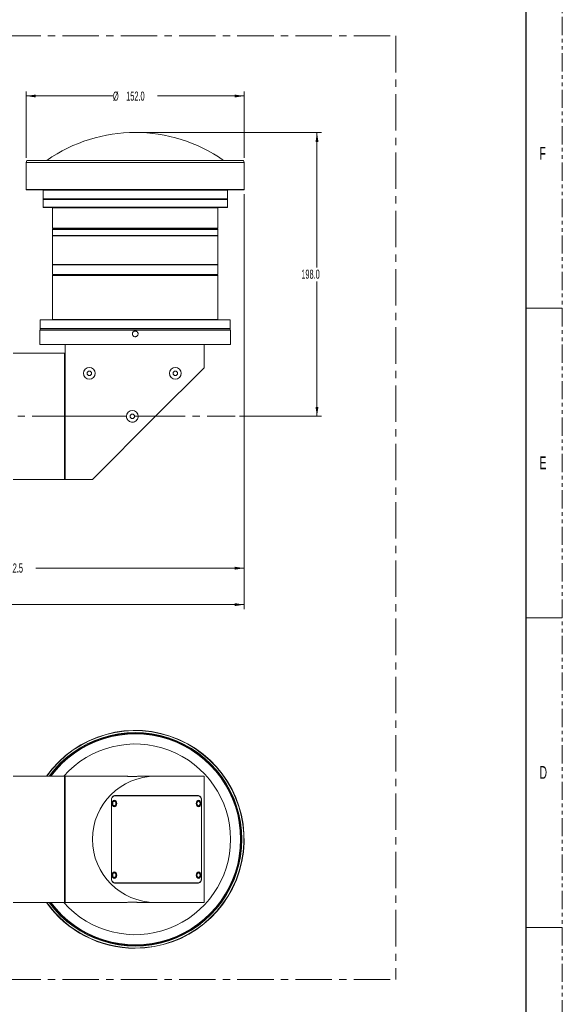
# Model space of a CAD drawing. Header units: millimetres. Extents: x 0 to 1118, y 0 to 864.
# Tile 14 of 20: x 928 to 1118, y 297 to 640. Entities that reach past the tile are written whole.
import ezdxf

# ---------------------------------------------------------------- set-up
doc = ezdxf.new("R2010")
doc.units = ezdxf.units.MM
doc.linetypes.add('CENTERX2', pattern=[20.32, 12.7, -2.54, 2.54, -2.54])
doc.linetypes.add('PHANTOM', pattern=[12.7, 6.35, -1.27, 1.27, -1.27, 1.27, -1.27])
doc.styles.add('SLDTEXTSTYLE0', font='TXT', dxfattribs={"width": 0.6})
doc.styles.add('SLDTEXTSTYLE3', font='TXT', dxfattribs={"width": 0.605})
doc.dimstyles.new('SLDDIMSTYLE0', dxfattribs={"dimtxt": 3.175, "dimasz": 3.302, "dimexe": 0, "dimexo": 0.0625, "dimgap": 0.79375, "dimtad": 0, "dimtih": 1, "dimtoh": 1, "dimdec": 1, "dimlfac": 2, "dimrnd": 1e-09, "dimzin": 12, "dimdsep": 46, "dimtxsty": 'SLDTEXTSTYLE3', "dimsah": 1, "dimcen": 0.09, "dimadec": 0, "dimazin": 3, "dimtfac": 1, "dimtofl": 0, "dimtmove": 0, "dimatfit": 3, "dimfxl": 1, "dimfrac": 2, "dimtolj": 1, "dimtzin": 12, "dimarcsym": 0})
doc.dimstyles.new('SLDDIMSTYLE1', dxfattribs={"dimtxt": 3.175, "dimasz": 3.302, "dimexe": 0, "dimexo": 0.0625, "dimgap": 0.79375, "dimtad": 0, "dimtih": 1, "dimtoh": 1, "dimdec": 1, "dimlfac": 2, "dimrnd": 1e-09, "dimzin": 4, "dimdsep": 46, "dimtxsty": 'SLDTEXTSTYLE3', "dimsah": 1, "dimcen": 0.09, "dimadec": 0, "dimazin": 1, "dimtfac": 1, "dimtofl": 0, "dimtmove": 0, "dimatfit": 3, "dimfxl": 1, "dimfrac": 2, "dimtolj": 1, "dimtzin": 12, "dimarcsym": 0})

# ---------------------------------------------------------------- blocks, each defined once
blk = doc.blocks.new('_D_27')
at = {"color": 7, "linetype": 'Continuous', "lineweight": 0}
for p, q in [((1006.63, 579.56), (1006.63, 447.49)), ((850.38, 460.44), (850.38, 447.49)), ((850.38, 449.09), (923.05, 449.09)), ((1006.63, 449.09), (933.96, 449.09))]:
    blk.add_line(p, q, dxfattribs=at)
for points in [[(850.38, 449.09), (853.68, 448.58), (853.68, 449.6)], [(1006.63, 449.09), (1003.33, 449.6), (1003.33, 448.58)]]:
    blk.add_solid(points, dxfattribs=at)
at = {"color": 7, "linetype": 'Continuous', "lineweight": 0, "insert": (923.05, 450.75), "char_height": 3.175, "attachment_point": 1, "style": 'SLDTEXTSTYLE3'}
blk.add_mtext('312.5', dxfattribs=at)
blk = doc.blocks.new('_D_28')
at = {"color": 7, "linetype": 'Continuous', "lineweight": 0}
for p, q in [((1006.63, 579.56), (1006.63, 434.79)), ((791.78, 486.1), (791.78, 434.79)), ((791.78, 436.39), (893.75, 436.39)), ((1006.63, 436.39), (904.66, 436.39))]:
    blk.add_line(p, q, dxfattribs=at)
for points in [[(791.78, 436.39), (795.08, 435.88), (795.08, 436.9)], [(1006.63, 436.39), (1003.33, 436.9), (1003.33, 435.88)]]:
    blk.add_solid(points, dxfattribs=at)
at = {"color": 7, "linetype": 'Continuous', "lineweight": 0, "insert": (893.75, 438.05), "char_height": 3.175, "attachment_point": 1, "style": 'SLDTEXTSTYLE3'}
blk.add_mtext('429.7', dxfattribs=at)
blk = doc.blocks.new('_D_29')
at = {"color": 7, "linetype": 'Continuous', "lineweight": 0}
for p, q in [((930.63, 592.22), (930.63, 615.36)), ((1006.63, 592.22), (1006.63, 615.36)), ((930.63, 613.76), (960.86, 613.76)), ((1006.63, 613.76), (976.4, 613.76))]:
    blk.add_line(p, q, dxfattribs=at)
for points in [[(930.63, 613.76), (933.93, 613.25), (933.93, 614.26)], [(1006.63, 613.76), (1003.33, 614.26), (1003.33, 613.25)]]:
    blk.add_solid(points, dxfattribs=at)
at = {"color": 7, "linetype": 'Continuous', "lineweight": 0, "char_height": 3.175, "attachment_point": 1, "style": 'SLDTEXTSTYLE3'}
for s, insert in [('%%c', (960.86, 615.3)), ('152.0', (965.48, 615.31))]:
    blk.add_mtext(s, dxfattribs=dict(at, insert=insert))
blk = doc.blocks.new('_D_30')
at = {"color": 7, "linetype": 'Continuous', "lineweight": 0}
for p, q in [((970.23, 601.06), (1033.63, 601.06)), ((1032.03, 601.06), (1032.03, 553.99)), ((1032.03, 502.06), (1032.03, 549.12)), ((1005.05, 502.06), (1033.63, 502.06))]:
    blk.add_line(p, q, dxfattribs=at)
for points in [[(1032.03, 601.06), (1031.52, 597.75), (1032.54, 597.75)], [(1032.03, 502.06), (1032.54, 505.36), (1031.52, 505.36)]]:
    blk.add_solid(points, dxfattribs=at)
at = {"color": 7, "linetype": 'Continuous', "lineweight": 0, "insert": (1026.57, 553.21), "char_height": 3.175, "attachment_point": 1, "style": 'SLDTEXTSTYLE3'}
blk.add_mtext('198.0', dxfattribs=at)

msp = doc.modelspace()

# ---------------------------------------------------------------- linework, layer by layer
at = {"color": 7, "linetype": 'PHANTOM', "lineweight": 0}
msp.add_line((1117.6, 0), (1117.6, 863.6), dxfattribs=at)
at = {"color": 7, "linetype": 'Continuous', "lineweight": 30}
msp.add_line((1104.9, 838.2), (1104.9, 25.4), dxfattribs=at)
at = {"color": 7, "linetype": 'CENTERX2', "lineweight": 0}
for p, q in [((760.396, 634.703), (1059.485, 634.703)), ((1059.485, 634.703), (1059.485, 305.649)), ((790.477, 502.058), (1003.45, 502.058)), ((760.396, 305.649), (1059.485, 305.649))]:
    msp.add_line(p, q, dxfattribs=at)
at = {"color": 7, "linetype": 'Continuous', "lineweight": 15}
for p, q in [((930.877, 591.308), (930.627, 590.621)), ((930.627, 590.621), (930.627, 581.158)), ((930.627, 590.621), (1006.627, 590.621)), ((930.877, 591.308), (968.627, 591.308)), ((968.627, 591.308), (1006.377, 591.308)), ((1006.627, 590.621), (1006.377, 591.308)), ((1006.627, 581.158), (1006.627, 590.621)), ((930.627, 581.158), (930.727, 581.058)), ((930.627, 581.158), (1006.627, 581.158)), ((930.727, 581.058), (1006.527, 581.058)), ((936.477, 580.958), (936.477, 577.908)), ((1000.777, 577.908), (1000.777, 580.958)), ((1006.527, 581.058), (1006.627, 581.158)), ((936.477, 577.908), (936.577, 577.808)), ((936.477, 577.908), (1000.777, 577.908)), ((936.577, 577.808), (936.477, 577.708)), ((936.477, 577.708), (936.477, 575.008)), ((936.477, 577.708), (1000.777, 577.708)), ((936.577, 577.808), (1000.677, 577.808)), ((1000.677, 577.808), (1000.777, 577.908)), ((1000.777, 577.708), (1000.677, 577.808)), ((1000.777, 575.008), (1000.777, 577.708)), ((936.477, 575.008), (936.577, 574.908)), ((936.477, 575.008), (1000.777, 575.008)), ((936.577, 574.908), (1000.677, 574.908)), ((939.902, 574.908), (939.802, 574.808)), ((939.802, 574.808), (939.802, 567.658)), ((939.802, 574.808), (997.452, 574.808)), ((997.452, 574.808), (997.352, 574.908)), ((997.452, 567.658), (997.452, 574.808)), ((1000.677, 574.908), (1000.777, 575.008)), ((939.802, 567.658), (939.902, 567.558)), ((939.802, 567.658), (997.452, 567.658)), ((939.902, 567.358), (939.802, 567.258)), ((939.802, 567.258), (939.802, 565.058)), ((939.802, 567.258), (997.452, 567.258)), ((939.902, 567.558), (997.352, 567.558)), ((939.902, 567.358), (968.627, 567.358)), ((941.627, 567.558), (941.627, 567.358)), ((968.627, 567.358), (997.352, 567.358)), ((995.627, 567.358), (995.627, 567.558)), ((997.352, 567.558), (997.452, 567.658)), ((997.452, 567.258), (997.352, 567.358)), ((997.452, 565.058), (997.452, 567.258)), ((939.802, 565.058), (939.902, 564.958)), ((939.802, 565.058), (997.452, 565.058)), ((939.802, 564.958), (939.802, 554.958)), ((939.802, 564.958), (968.627, 564.958)), ((968.627, 564.958), (997.452, 564.958)), ((997.352, 564.958), (997.452, 565.058)), ((997.452, 554.958), (997.452, 564.958)), ((939.902, 554.958), (939.802, 554.858)), ((939.802, 554.958), (968.627, 554.958)), ((939.802, 554.858), (939.802, 551.558)), ((939.802, 554.858), (997.452, 554.858)), ((968.627, 554.958), (997.452, 554.958)), ((997.452, 554.858), (997.352, 554.958)), ((997.452, 551.558), (997.452, 554.858)), ((939.802, 551.558), (939.902, 551.458)), ((939.802, 551.558), (997.452, 551.558)), ((939.902, 551.258), (939.802, 551.158)), ((939.802, 551.158), (939.802, 535.858)), ((939.802, 551.158), (997.452, 551.158)), ((939.902, 551.458), (997.352, 551.458)), ((939.902, 551.258), (968.627, 551.258)), ((941.627, 551.458), (941.627, 551.258)), ((968.627, 551.258), (997.352, 551.258)), ((995.627, 551.258), (995.627, 551.458)), ((997.352, 551.458), (997.452, 551.558)), ((997.452, 551.158), (997.352, 551.258)), ((997.452, 535.858), (997.452, 551.158)), ((935.577, 535.758), (935.477, 535.658)), ((935.477, 535.658), (935.477, 532.658)), ((935.477, 535.658), (1001.777, 535.658)), ((935.577, 535.758), (968.627, 535.758)), ((968.627, 535.758), (1001.677, 535.758)), ((1001.777, 535.658), (1001.677, 535.758)), ((1001.777, 532.658), (1001.777, 535.658)), ((935.477, 532.658), (935.577, 532.558)), ((935.477, 532.658), (1001.777, 532.658)), ((935.527, 532.558), (935.527, 532.058)), ((935.527, 532.558), (968.627, 532.558)), ((968.627, 532.558), (1001.727, 532.558)), ((1001.677, 532.558), (1001.777, 532.658)), ((1001.727, 532.058), (1001.727, 532.558)), ((935.377, 532.058), (935.377, 531.795)), ((935.377, 532.058), (1001.877, 532.058)), ((935.377, 529.809), (935.377, 527.058)), ((1001.877, 531.795), (1001.877, 532.058)), ((1001.877, 527.058), (1001.877, 529.809)), ((935.377, 527.058), (1001.877, 527.058)), ((944.227, 527.058), (944.227, 502.058)), ((992.627, 518.987), (992.627, 527.058)), ((943.927, 524.058), (926.043, 524.058)), ((944.027, 523.958), (943.927, 524.058)), ((943.927, 524.058), (943.927, 480.058)), ((944.027, 523.958), (944.027, 502.058)), ((944.127, 523.258), (944.027, 523.358)), ((944.127, 523.258), (944.127, 502.058)), ((944.227, 521.358), (944.127, 521.358)), ((975.698, 502.058), (992.627, 518.987)), ((944.027, 502.058), (944.027, 480.158)), ((944.127, 502.058), (944.127, 480.858)), ((944.227, 502.058), (944.227, 480.058)), ((953.698, 480.058), (975.698, 502.058)), ((944.027, 480.758), (944.127, 480.858)), ((944.127, 482.758), (944.227, 482.758)), ((926.043, 480.058), (943.927, 480.058)), ((943.927, 480.058), (944.027, 480.158)), ((944.227, 480.058), (953.698, 480.058)), ((967.627, 387.793), (967.627, 387.778)), ((969.627, 387.778), (969.627, 387.793)), ((943.927, 376.543), (926.043, 376.543)), ((944.027, 376.443), (943.927, 376.543)), ((943.927, 376.543), (943.927, 332.543)), ((944.027, 376.443), (944.027, 332.643)), ((944.127, 375.743), (944.027, 375.843)), ((944.127, 375.743), (944.127, 333.343)), ((944.227, 376.543), (944.227, 332.543)), ((944.227, 376.543), (965.577, 376.543)), ((969.677, 376.543), (975.698, 376.543)), ((975.698, 376.543), (992.627, 376.543)), ((992.627, 332.543), (992.627, 376.543)), ((944.227, 373.843), (944.127, 373.843)), ((960.319, 368.293), (960.319, 340.793)), ((960.389, 340.893), (960.389, 368.193)), ((960.99, 367.918), (960.864, 367.9)), ((961.273, 367.918), (960.99, 367.918)), ((960.999, 369.693), (961.45, 369.693)), ((990.724, 369.793), (961.379, 369.793)), ((961.45, 369.693), (990.654, 369.693)), ((990.335, 367.918), (990.208, 367.9)), ((990.618, 367.918), (990.335, 367.918)), ((991.714, 368.193), (991.714, 340.893)), ((991.785, 340.793), (991.785, 368.293)), ((960.864, 366.187), (960.99, 366.168)), ((960.99, 366.168), (961.273, 366.168)), ((990.208, 366.187), (990.335, 366.168)), ((990.335, 366.168), (990.618, 366.168)), ((1001.877, 355.543), (1001.862, 355.543)), ((1001.862, 353.543), (1001.877, 353.543)), ((960.99, 342.918), (960.864, 342.9)), ((960.864, 341.187), (960.99, 341.168)), ((961.273, 342.918), (960.99, 342.918)), ((960.99, 341.168), (961.273, 341.168)), ((990.335, 342.918), (990.208, 342.9)), ((990.208, 341.187), (990.335, 341.168)), ((990.618, 342.918), (990.335, 342.918)), ((990.335, 341.168), (990.618, 341.168)), ((961.45, 339.393), (960.999, 339.393)), ((961.379, 339.293), (990.724, 339.293)), ((990.654, 339.393), (961.45, 339.393)), ((944.027, 333.243), (944.127, 333.343)), ((944.127, 335.243), (944.227, 335.243)), ((926.043, 332.543), (943.927, 332.543)), ((943.927, 332.543), (944.027, 332.643)), ((965.577, 332.543), (944.227, 332.543)), ((975.698, 332.543), (969.677, 332.543)), ((992.627, 332.543), (975.698, 332.543)), ((967.627, 321.308), (967.627, 321.293)), ((969.627, 321.293), (969.627, 321.308))]:
    msp.add_line(p, q, dxfattribs=at)
at = {"color": 9, "linetype": 'Continuous', "lineweight": 0}
for p, q in [((936.477, 580.958), (1000.777, 580.958)), ((939.802, 535.858), (997.452, 535.858)), ((944.227, 502.058), (965.577, 502.058)), ((969.677, 502.058), (975.698, 502.058)), ((960.319, 368.193), (960.389, 368.193)), ((991.712, 368.293), (991.785, 368.293)), ((960.319, 340.893), (960.389, 340.893)), ((991.785, 340.793), (991.712, 340.793))]:
    msp.add_line(p, q, dxfattribs=at)
at = {"color": 7, "linetype": 'Continuous', "lineweight": 0}
for p, q in [((1104.9, 539.75), (1117.6, 539.75)), ((1104.9, 431.8), (1117.6, 431.8)), ((1104.9, 323.85), (1117.6, 323.85))]:
    msp.add_line(p, q, dxfattribs=at)
at = {"color": 7, "linetype": 'Continuous', "lineweight": 15, "flags": 128}
for points in [[(962.175, 367.043), (962.114, 366.613), (961.942, 366.248), (961.684, 366.004), (961.379, 365.918), (961.075, 366.004), (960.817, 366.248), (960.644, 366.613), (960.584, 367.043), (960.644, 367.474), (960.817, 367.839), (961.075, 368.083), (961.379, 368.168), (961.684, 368.083), (961.942, 367.839), (962.114, 367.474), (962.175, 367.043)], [(991.52, 367.043), (991.459, 366.613), (991.287, 366.248), (991.029, 366.004), (990.724, 365.918), (990.42, 366.004), (990.162, 366.248), (989.989, 366.613), (989.929, 367.043), (989.989, 367.474), (990.162, 367.839), (990.42, 368.083), (990.724, 368.168), (991.029, 368.083), (991.287, 367.839), (991.459, 367.474), (991.52, 367.043)], [(990.469, 369.693), (990.295, 369.765), (990.088, 369.793)], [(962.175, 342.043), (962.114, 341.613), (961.942, 341.248), (961.684, 341.004), (961.379, 340.918), (961.075, 341.004), (960.817, 341.248), (960.644, 341.613), (960.584, 342.043), (960.644, 342.474), (960.817, 342.839), (961.075, 343.083), (961.379, 343.168), (961.684, 343.083), (961.942, 342.839), (962.114, 342.474), (962.175, 342.043)], [(991.52, 342.043), (991.459, 341.613), (991.287, 341.248), (991.029, 341.004), (990.724, 340.918), (990.42, 341.004), (990.162, 341.248), (989.989, 341.613), (989.929, 342.043), (989.989, 342.474), (990.162, 342.839), (990.42, 343.083), (990.724, 343.168), (991.029, 343.083), (991.287, 342.839), (991.459, 342.474), (991.52, 342.043)], [(990.088, 339.293), (990.295, 339.322), (990.469, 339.393)]]:
    msp.add_lwpolyline(points, dxfattribs=at)
at = {"color": 9, "linetype": 'Continuous', "lineweight": 0, "flags": 128}
for points in [[(961.273, 366.168), (961.037, 366.235), (960.836, 366.425), (960.702, 366.709), (960.655, 367.043), (960.702, 367.378), (960.836, 367.662), (961.037, 367.852), (961.273, 367.918), (961.273, 367.918)], [(961.892, 367.043), (961.85, 366.747), (961.732, 366.495), (961.554, 366.327), (961.344, 366.268), (961.134, 366.327), (960.957, 366.495), (960.838, 366.747), (960.796, 367.043), (960.838, 367.34), (960.957, 367.591), (961.134, 367.759), (961.344, 367.818), (961.554, 367.759), (961.732, 367.591), (961.85, 367.34), (961.892, 367.043)], [(990.618, 366.168), (990.381, 366.235), (990.181, 366.425), (990.047, 366.709), (990, 367.043), (990.047, 367.378), (990.181, 367.662), (990.381, 367.852), (990.618, 367.918), (990.618, 367.918)], [(991.237, 367.043), (991.195, 366.747), (991.076, 366.495), (990.899, 366.327), (990.689, 366.268), (990.479, 366.327), (990.301, 366.495), (990.183, 366.747), (990.141, 367.043), (990.183, 367.34), (990.301, 367.591), (990.479, 367.759), (990.689, 367.818), (990.899, 367.759), (991.076, 367.591), (991.195, 367.34), (991.237, 367.043)], [(961.273, 341.168), (961.037, 341.235), (960.836, 341.425), (960.702, 341.709), (960.655, 342.043), (960.702, 342.378), (960.836, 342.662), (961.037, 342.852), (961.273, 342.918), (961.273, 342.918)], [(961.892, 342.043), (961.85, 341.747), (961.732, 341.495), (961.554, 341.327), (961.344, 341.268), (961.134, 341.327), (960.957, 341.495), (960.838, 341.747), (960.796, 342.043), (960.838, 342.34), (960.957, 342.591), (961.134, 342.759), (961.344, 342.818), (961.554, 342.759), (961.732, 342.591), (961.85, 342.34), (961.892, 342.043)], [(990.618, 341.168), (990.381, 341.235), (990.181, 341.425), (990.047, 341.709), (990, 342.043), (990.047, 342.378), (990.181, 342.662), (990.381, 342.852), (990.618, 342.918), (990.618, 342.918)], [(991.237, 342.043), (991.195, 341.747), (991.076, 341.495), (990.899, 341.327), (990.689, 341.268), (990.479, 341.327), (990.301, 341.495), (990.183, 341.747), (990.141, 342.043), (990.183, 342.34), (990.301, 342.591), (990.479, 342.759), (990.689, 342.818), (990.899, 342.759), (991.076, 342.591), (991.195, 342.34), (991.237, 342.043)]]:
    msp.add_lwpolyline(points, dxfattribs=at)
at = {"color": 7, "linetype": 'Continuous', "lineweight": 15}
for centre, radius in [((952.627, 517.058), 2.05), ((982.627, 517.058), 2.05), ((952.627, 517.058), 0.8), ((982.627, 517.058), 0.8), ((967.627, 502.058), 0.8)]:
    msp.add_circle(centre, radius, dxfattribs=at)
for centre, radius, start, end in [((968.627, 547.533), 53.524, 54.87192, 125.12808), ((936.377, 580.958), 0.1, 0, 90), ((1000.877, 580.958), 0.1, 90, 180), ((939.702, 535.858), 0.1, 270, 360), ((997.552, 535.858), 0.1, 180, 270), ((967.627, 502.058), 2.05, 0, 180), ((968.627, 354.543), 38, 270, 144.62346), ((968.627, 354.543), 37.9, 270, 144.51605), ((968.627, 354.543), 37.232, 216.22072, 143.77928), ((968.627, 354.543), 37.003, 216.48002, 143.51998), ((968.627, 354.543), 36.775, 0, 143.25659), ((968.627, 354.543), 33.25, 0, 138.57385), ((975.698, 354.543), 22, 90, 270), ((961.645, 368.481), 1.339, 101.42175, 188.04947), ((961.715, 368.381), 1.339, 101.42175, 188.04947), ((960.882, 367.378), 0.815, 31.88339, 68.17108), ((961.119, 367.153), 0.781, 351.95053, 78.57825), ((990.227, 367.378), 0.815, 31.88339, 68.17108), ((990.464, 367.153), 0.781, 351.95053, 78.57825), ((990.388, 368.381), 1.339, 351.95053, 78.57825), ((990.459, 368.481), 1.339, 351.95053, 78.57825), ((960.882, 366.709), 0.815, 291.82892, 328.11661), ((961.119, 366.934), 0.781, 281.42175, 8.04947), ((990.227, 366.709), 0.815, 291.82892, 328.11661), ((990.464, 366.934), 0.781, 281.42175, 8.04947), ((968.627, 354.543), 36.775, 216.74341, 0), ((968.627, 354.543), 33.25, 221.42615, 0), ((961.645, 340.606), 1.339, 171.95053, 258.57825), ((961.715, 340.706), 1.339, 171.95053, 258.57825), ((960.882, 342.378), 0.815, 31.88339, 68.17108), ((960.882, 341.709), 0.815, 291.82892, 328.11661), ((961.119, 342.153), 0.781, 351.95053, 78.57825), ((961.119, 341.934), 0.781, 281.42175, 8.04947), ((990.227, 342.378), 0.815, 31.88339, 68.17108), ((990.227, 341.709), 0.815, 291.82892, 328.11661), ((990.464, 342.153), 0.781, 351.95053, 78.57825), ((990.464, 341.934), 0.781, 281.42175, 8.04947), ((990.388, 340.706), 1.339, 281.42175, 8.04947), ((990.459, 340.606), 1.339, 281.42175, 8.04947), ((968.627, 354.543), 38, 215.37654, 270), ((968.627, 354.543), 37.9, 215.48395, 270)]:
    msp.add_arc(centre, radius, start, end, dxfattribs=at)
for points, knots in [([(935.378, 531.795), (935.378, 531.798), (935.377, 531.812), (935.38, 531.719), (935.385, 531.526), (935.39, 531.244), (935.393, 530.915), (935.392, 530.574), (935.388, 530.258), (935.383, 530.007), (935.378, 529.839), (935.378, 529.819), (935.377, 529.809)], [0, 0, 0, 0, 0.0370085, 0.1443355, 0.2516805, 0.3590678, 0.4664558, 0.5738016, 0.6811284, 0.7884888, 0.8958831, 1, 1, 1, 1]), ([(967.627, 530.808), (967.638, 530.92), (967.66, 531.145), (967.833, 531.444), (968.086, 531.672), (968.368, 531.787), (968.665, 531.82), (968.965, 531.769), (969.264, 531.604), (969.491, 531.348), (969.621, 531.032), (969.64, 530.69), (969.544, 530.362), (969.344, 530.084), (969.064, 529.887), (968.81, 529.815), (968.551, 529.802), (968.29, 529.846), (967.99, 530.012), (967.764, 530.267), (967.644, 530.548), (967.632, 530.734), (967.627, 530.808)], [0, 0, 0, 0, 0.05366329, 0.107326, 0.16100396, 0.21469186, 0.25002963, 0.30369293, 0.35735564, 0.4110336, 0.4647215, 0.51839283, 0.57204693, 0.62571004, 0.67939433, 0.73307892, 0.74997037, 0.80363367, 0.85729638, 0.91097434, 0.96466224, 1, 1, 1, 1]), ([(1001.862, 530.808), (1001.863, 530.92), (1001.863, 531.145), (1001.868, 531.445), (1001.873, 531.669), (1001.877, 531.796), (1001.877, 531.795), (1001.877, 531.795)], [0, 0, 0, 0, 0.2147716, 0.4295408, 0.6443711, 0.8592412, 1, 1, 1, 1]), ([(1001.877, 529.809), (1001.877, 529.809), (1001.878, 529.79), (1001.876, 529.858), (1001.871, 530.016), (1001.866, 530.276), (1001.863, 530.555), (1001.862, 530.737), (1001.862, 530.808)], [0, 0, 0, 0, 0.0065147, 0.2210929, 0.4356716, 0.6503348, 0.8650347, 1, 1, 1, 1]), ([(969.677, 502.058), (969.655, 501.828), (969.61, 501.368), (969.258, 500.755), (968.739, 500.288), (968.162, 500.05), (967.551, 499.982), (966.937, 500.086), (966.324, 500.424), (965.86, 500.946), (965.613, 501.523), (965.587, 501.905), (965.577, 502.058)], [0, 0, 0, 0, 0.1070304, 0.2140496, 0.3213586, 0.4288619, 0.5, 0.6070292, 0.7140472, 0.8213577, 0.9288604, 1, 1, 1, 1]), ([(969.677, 376.543), (969.655, 376.541), (969.61, 376.537), (969.258, 376.507), (968.739, 376.473), (968.162, 376.452), (967.551, 376.445), (966.937, 376.455), (966.324, 376.484), (965.86, 376.518), (965.613, 376.54), (965.587, 376.542), (965.577, 376.543)], [0, 0, 0, 0, 0.1070304, 0.2140496, 0.3213586, 0.4288619, 0.5, 0.6070292, 0.7140472, 0.8213577, 0.9288604, 1, 1, 1, 1]), ([(965.577, 332.543), (965.6, 332.546), (965.645, 332.55), (965.997, 332.58), (966.515, 332.614), (967.092, 332.635), (967.704, 332.642), (968.317, 332.632), (968.93, 332.603), (969.394, 332.569), (969.642, 332.547), (969.667, 332.544), (969.677, 332.543)], [0, 0, 0, 0, 0.1070304, 0.2140496, 0.3213586, 0.4288619, 0.5, 0.6070292, 0.7140472, 0.8213577, 0.9288604, 1, 1, 1, 1])]:
    msp.add_open_spline(points, degree=3, knots=knots, dxfattribs=at)

# ---------------------------------------------------------------- texts
at = {"color": 7, "linetype": 'Continuous', "lineweight": 0, "char_height": 4.445, "attachment_point": 1, "style": 'SLDTEXTSTYLE0'}
for s, insert in [('F', (1109.694, 595.998)), ('E', (1109.694, 488.048)), ('D', (1109.694, 380.098))]:
    msp.add_mtext(s, dxfattribs=dict(at, insert=insert))

# ---------------------------------------------------------------- dimensions: what is measured, and where the dimension line sits
at = {"color": 7, "linetype": 'Continuous', "lineweight": 0}
dim = msp.add_linear_dim(base=(1006.627, 613.756), p1=(930.627, 590.621), p2=(1006.627, 590.621), text='%%c<>', dimstyle='SLDDIMSTYLE1', dxfattribs=at)
dim.commit()
dim.dimension.update_dxf_attribs({"geometry": '_D_29', "text_midpoint": (968.627, 613.756), "dimtype": 160})
dim = msp.add_linear_dim(base=(1032.027, 601.056), p1=(1003.45, 502.058), p2=(968.627, 601.056), angle=90, dimstyle='SLDDIMSTYLE1', dxfattribs=at)
dim.commit()
dim.dimension.update_dxf_attribs({"geometry": '_D_30', "text_midpoint": (1032.027, 551.557), "dimtype": 160})
for base, p1, p2, picture, middle in [((791.777, 436.391), (1006.627, 581.158), (791.777, 487.7), '_D_28', (899.202, 436.391)), ((1006.627, 449.091), (850.377, 462.041), (1006.627, 581.158), '_D_27', (928.502, 449.091))]:
    dim = msp.add_linear_dim(base=base, p1=p1, p2=p2, dimstyle='SLDDIMSTYLE0', dxfattribs=at)
    dim.commit()
    dim.dimension.update_dxf_attribs({"geometry": picture, "text_midpoint": middle, "dimtype": 160})

doc.saveas('drawing.dxf')
